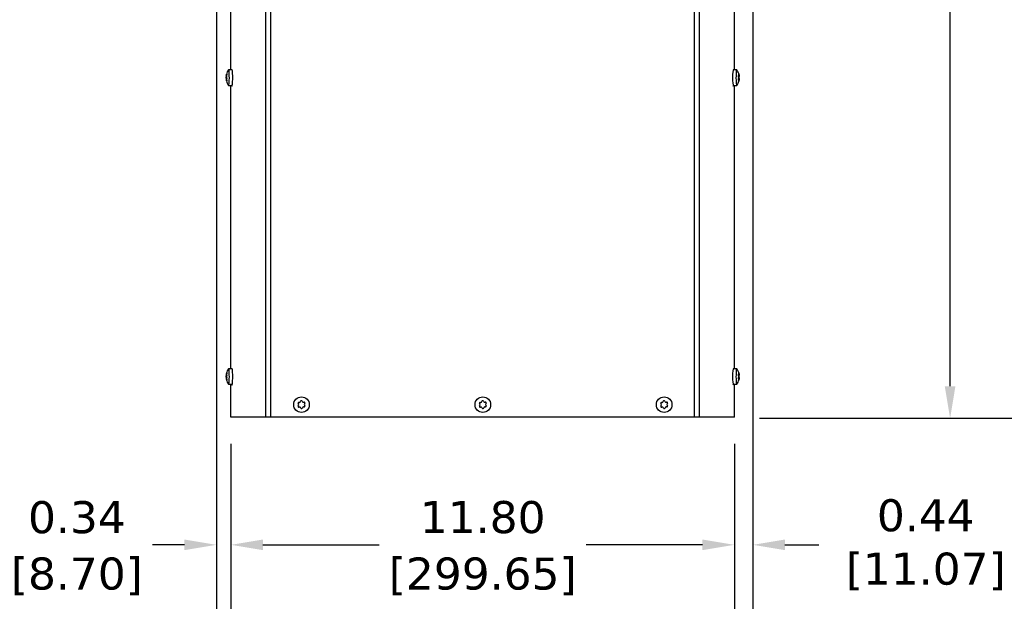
# Model space of a CAD drawing. Header units: inches. Extents: x -1 to 128, y 3 to 101.
# Tile 3 of 17: x 20 to 43, y 43 to 57. Entities that reach past the tile are written whole.
import ezdxf

# ---------------------------------------------------------------- set-up
doc = ezdxf.new("R2010")
doc.units = ezdxf.units.IN
doc.header["$LTSCALE"] = 12
doc.header["$MEASUREMENT"] = 0
doc.header["$PDSIZE"] = -1
doc.linetypes.add('SLD-Solid', pattern=[0])
doc.layers.add('DIMENSIONS', color=140, linetype='SLD-Solid', lineweight=25)
doc.styles.get("Standard").update_dxf_attribs({"font": 'verdana.ttf'})
doc.dimstyles.get("Standard").update_dxf_attribs({"dimtxt": 0.18, "dimasz": 0.18, "dimexe": 0.18, "dimexo": 0.0625, "dimgap": 0.09, "dimtad": 0, "dimtih": 1, "dimtoh": 1, "dimdec": 4, "dimzin": 0, "dimdsep": 46, "dimtxsty": 'Standard', "dimcen": 0.09, "dimadec": 0, "dimazin": 0, "dimtfac": 1, "dimtdec": 4, "dimtofl": 0, "dimtmove": 0, "dimatfit": 3, "dimfxl": 1, "dimtolj": 1, "dimtzin": 0, "dimarcsym": 0})

# ---------------------------------------------------------------- blocks, each defined once
blk = doc.blocks.new('*D93')
at = {"layer": 'Defpoints', "color": 0, "transparency": 16777216}
for p in [(36.948, 85.627), (42.118, 85.627), (37.055, 47.917)]:
    blk.add_point(p, dxfattribs=at)
at = {"layer": 'DIMENSIONS', "color": 0, "lineweight": -2, "transparency": 16777216}
for p, q in [((37.548, 85.627), (43.618, 85.627)), ((42.118, 84.877), (42.118, 68.233)), ((42.118, 48.667), (42.118, 64.192)), ((37.655, 47.917), (43.618, 47.917))]:
    blk.add_line(p, q, dxfattribs=at)
at = {"layer": 'DIMENSIONS', "color": 0, "transparency": 16777216}
for points in [[(41.993, 84.877), (42.243, 84.877), (42.118, 85.627)], [(41.993, 48.667), (42.243, 48.667), (42.118, 47.917)]]:
    blk.add_solid(points, dxfattribs=at)
at = {"layer": 'DIMENSIONS', "color": 0, "transparency": 16777216, "insert": (42.118, 66.212), "char_height": 0.75, "attachment_point": 5}
blk.add_mtext('\\A1; 37.71\\P [957.85]\\P (480V)', dxfattribs=at)
blk = doc.blocks.new('*D91')
at = {"layer": 'Defpoints', "color": 0, "transparency": 16777216}
for p in [(25.265, 47.917), (37.062, 47.917), (25.265, 44.954)]:
    blk.add_point(p, dxfattribs=at)
at = {"layer": 'DIMENSIONS', "color": 0, "lineweight": -2, "transparency": 16777216}
for p, q in [((25.265, 47.317), (25.265, 43.454)), ((37.062, 47.317), (37.062, 43.454)), ((26.015, 44.954), (28.738, 44.954)), ((36.312, 44.954), (33.589, 44.954))]:
    blk.add_line(p, q, dxfattribs=at)
at = {"layer": 'DIMENSIONS', "color": 0, "transparency": 16777216}
for points in [[(26.015, 45.079), (26.015, 44.829), (25.265, 44.954)], [(36.312, 45.079), (36.312, 44.829), (37.062, 44.954)]]:
    blk.add_solid(points, dxfattribs=at)
at = {"layer": 'DIMENSIONS', "color": 0, "transparency": 16777216, "char_height": 0.75, "attachment_point": 5}
for s, insert in [('\\A1;11.80', (31.164, 45.597)), ('\\A1;[299.65]', (31.164, 44.214))]:
    blk.add_mtext(s, dxfattribs=dict(at, insert=insert))
blk = doc.blocks.new('*D90')
at = {"layer": 'Defpoints', "color": 0, "transparency": 16777216}
for p in [(37.498, 58.432), (37.062, 47.917), (37.498, 44.954)]:
    blk.add_point(p, dxfattribs=at)
at = {"layer": 'DIMENSIONS', "color": 0, "lineweight": -2, "transparency": 16777216}
for p, q in [((37.498, 57.832), (37.498, 43.454)), ((37.062, 47.317), (37.062, 43.454)), ((36.312, 44.954), (35.562, 44.954)), ((38.248, 44.954), (39.045, 44.954))]:
    blk.add_line(p, q, dxfattribs=at)
at = {"layer": 'DIMENSIONS', "color": 0, "transparency": 16777216}
for points in [[(36.312, 45.079), (36.312, 44.829), (37.062, 44.954)], [(38.248, 45.079), (38.248, 44.829), (37.498, 44.954)]]:
    blk.add_solid(points, dxfattribs=at)
at = {"layer": 'DIMENSIONS', "color": 0, "transparency": 16777216, "insert": (41.384, 44.954), "char_height": 0.75, "attachment_point": 5}
blk.add_mtext('\\A1; 0.44\\P [11.07]', dxfattribs=at)
blk = doc.blocks.new('*D89')
at = {"layer": 'Defpoints', "color": 0, "transparency": 16777216}
for p in [(24.922, 59.048), (25.265, 47.917), (24.922, 44.954)]:
    blk.add_point(p, dxfattribs=at)
at = {"layer": 'DIMENSIONS', "color": 0, "lineweight": -2, "transparency": 16777216}
for p, q in [((24.922, 58.448), (24.922, 43.454)), ((25.265, 47.317), (25.265, 43.454)), ((24.172, 44.954), (23.422, 44.954)), ((26.015, 44.954), (26.765, 44.954))]:
    blk.add_line(p, q, dxfattribs=at)
at = {"layer": 'DIMENSIONS', "color": 0, "transparency": 16777216}
for points in [[(24.172, 45.079), (24.172, 44.829), (24.922, 44.954)], [(26.015, 45.079), (26.015, 44.829), (25.265, 44.954)]]:
    blk.add_solid(points, dxfattribs=at)
at = {"layer": 'DIMENSIONS', "color": 0, "transparency": 16777216, "char_height": 0.75, "attachment_point": 5}
for s, insert in [('\\A1;0.34', (21.653, 45.595)), ('\\A1;[8.70]', (21.653, 44.214))]:
    blk.add_mtext(s, dxfattribs=dict(at, insert=insert))

msp = doc.modelspace()

# ---------------------------------------------------------------- linework, layer by layer
for p, q in [((26.08319, 47.94658), (26.08319, 83.18358)), ((26.19875, 47.94658), (26.19875, 83.18358)), ((36.12816, 47.94658), (36.12816, 83.18358)), ((36.24372, 47.94658), (36.24372, 83.18358)), ((25.26508, 56.07958), (25.26508, 58.53047)), ((37.06184, 56.07958), (37.06184, 58.38352)), ((25.29029, 56.07958), (25.21059, 56.07958)), ((37.11638, 56.07958), (37.03669, 56.07958)), ((25.15114, 55.92182), (25.16205, 55.92182)), ((25.15118, 55.87045), (25.16201, 55.87045)), ((25.15196, 55.93834), (25.16131, 55.93834)), ((25.15201, 55.85406), (25.16114, 55.85406)), ((25.153, 55.91247), (25.1673, 55.91247)), ((25.15302, 55.87958), (25.16626, 55.87958)), ((25.1552, 55.95683), (25.16445, 55.95683)), ((25.15598, 55.96186), (25.16535, 55.96186)), ((25.15748, 55.96448), (25.16575, 55.96448)), ((25.16212, 55.97383), (25.16604, 55.97383)), ((37.17364, 55.92582), (37.1586, 55.92582)), ((37.17254, 55.84561), (37.1586, 55.84561)), ((37.17418, 55.8447), (37.15874, 55.8447)), ((37.17385, 55.87486), (37.16241, 55.87486)), ((37.17615, 55.90938), (37.16273, 55.90938)), ((37.16813, 55.97679), (37.165, 55.97679)), ((37.17623, 55.8904), (37.16521, 55.8904)), ((37.17225, 55.96125), (37.16747, 55.96125)), ((37.16799, 55.95254), (37.17377, 55.95254)), ((25.15527, 55.83557), (25.16481, 55.83557)), ((25.16556, 55.83129), (25.15609, 55.83129)), ((25.15756, 55.82881), (25.16589, 55.82881)), ((25.16221, 55.81968), (25.16607, 55.81968)), ((25.21059, 55.71358), (25.29029, 55.71358)), ((25.26508, 49.07958), (25.26508, 55.71358)), ((37.03669, 55.71358), (37.11638, 55.71358)), ((37.06184, 49.07958), (37.06184, 55.71358)), ((37.16705, 55.84062), (37.16018, 55.84062)), ((37.16684, 55.84059), (37.16019, 55.84059)), ((37.16881, 55.81797), (37.16624, 55.81797)), ((37.17279, 55.83441), (37.16846, 55.83441)), ((25.15114, 48.92182), (25.16205, 48.92182)), ((25.15196, 48.93834), (25.16131, 48.93834)), ((25.1552, 48.95683), (25.16445, 48.95683)), ((25.15598, 48.96186), (25.16535, 48.96186)), ((25.15748, 48.96448), (25.16575, 48.96448)), ((25.16212, 48.97383), (25.16604, 48.97383)), ((25.29029, 49.07958), (25.21059, 49.07958)), ((37.11638, 49.07958), (37.03669, 49.07958)), ((37.17364, 48.92582), (37.1586, 48.92582)), ((37.16813, 48.97679), (37.165, 48.97679)), ((37.17225, 48.96125), (37.16747, 48.96125)), ((37.16799, 48.95254), (37.17377, 48.95254)), ((25.15118, 48.87045), (25.16201, 48.87045)), ((25.15201, 48.85406), (25.16114, 48.85406)), ((25.153, 48.91247), (25.1673, 48.91247)), ((25.15302, 48.87958), (25.16626, 48.87958)), ((25.15527, 48.83557), (25.16481, 48.83557)), ((25.16556, 48.83129), (25.15609, 48.83129)), ((25.15756, 48.82881), (25.16589, 48.82881)), ((25.16221, 48.81968), (25.16607, 48.81968)), ((25.21059, 48.71358), (25.29029, 48.71358)), ((25.26508, 47.94658), (25.26508, 48.71358)), ((37.03669, 48.71358), (37.11638, 48.71358)), ((37.06184, 47.94658), (37.06184, 48.71358)), ((37.17254, 48.84561), (37.1586, 48.84561)), ((37.17418, 48.8447), (37.15874, 48.8447)), ((37.16705, 48.84062), (37.16018, 48.84062)), ((37.16684, 48.84059), (37.16019, 48.84059)), ((37.17385, 48.87486), (37.16241, 48.87486)), ((37.17615, 48.90938), (37.16273, 48.90938)), ((37.17623, 48.8904), (37.16521, 48.8904)), ((37.16881, 48.81797), (37.16624, 48.81797)), ((37.17279, 48.83441), (37.16846, 48.83441)), ((26.84923, 48.24276), (26.83922, 48.2583)), ((26.85425, 48.28755), (26.87272, 48.28845)), ((26.88869, 48.29874), (26.89714, 48.31519)), ((26.92999, 48.31679), (26.94001, 48.30125)), ((26.9569, 48.29256), (26.97537, 48.29347)), ((26.99318, 48.26582), (26.98473, 48.24938)), ((26.98566, 48.2304), (26.99567, 48.21486)), ((31.09923, 48.24276), (31.08922, 48.2583)), ((31.10425, 48.28755), (31.12272, 48.28845)), ((31.13869, 48.29874), (31.14714, 48.31519)), ((31.17999, 48.31679), (31.19001, 48.30125)), ((31.2069, 48.29256), (31.22537, 48.29347)), ((31.24318, 48.26582), (31.23473, 48.24938)), ((31.23566, 48.2304), (31.24567, 48.21486)), ((35.34923, 48.24276), (35.33922, 48.2583)), ((35.35425, 48.28755), (35.37272, 48.28845)), ((35.38869, 48.29874), (35.39714, 48.31519)), ((35.42999, 48.31679), (35.44001, 48.30125)), ((35.4569, 48.29256), (35.47537, 48.29347)), ((35.49318, 48.26582), (35.48473, 48.24938)), ((35.48566, 48.2304), (35.49567, 48.21486)), ((26.8417, 48.20734), (26.85016, 48.22378)), ((26.87799, 48.18059), (26.85952, 48.17969)), ((26.9049, 48.15637), (26.89488, 48.17191)), ((26.9462, 48.17441), (26.93775, 48.15797)), ((26.98064, 48.18561), (26.96217, 48.1847)), ((31.0917, 48.20734), (31.10016, 48.22378)), ((31.12799, 48.18059), (31.10952, 48.17969)), ((31.1549, 48.15637), (31.14488, 48.17191)), ((31.1962, 48.17441), (31.18775, 48.15797)), ((31.23064, 48.18561), (31.21217, 48.1847)), ((35.3417, 48.20734), (35.35016, 48.22378)), ((35.37799, 48.18059), (35.35952, 48.17969)), ((35.4049, 48.15637), (35.39488, 48.17191)), ((35.4462, 48.17441), (35.43775, 48.15797)), ((35.48064, 48.18561), (35.46217, 48.1847)), ((26.08319, 47.94658), (25.26508, 47.94658)), ((26.19875, 47.94658), (26.08319, 47.94658)), ((36.12816, 47.94658), (26.19875, 47.94658)), ((36.24372, 47.94658), (36.12816, 47.94658)), ((37.06184, 47.94658), (36.24372, 47.94658))]:
    msp.add_line(p, q)
for centre in [(26.91744, 48.23658), (31.16744, 48.23658), (35.41744, 48.23658)]:
    msp.add_circle(centre, 0.183)
for centre, radius, start, end in [((25.44876, 55.89658), 0.30107, 142.854325, 165.277309), ((36.87822, 55.89658), 0.30107, 11.697741, 37.145675), ((25.22186, 55.9266), 0.07088, 170.465111, 183.866057), ((25.22102, 55.8658), 0.07, 176.196512, 189.658034), ((25.06472, 55.89597), 0.08981, 349.484664, 10.585154), ((25.19469, 55.93259), 0.03395, 168.940952, 196.913595), ((25.19537, 55.86141), 0.03458, 163.328327, 191.002841), ((25.1265, 55.89711), 0.04359, 337.870732, 22.199087), ((37.11748, 55.89307), 0.04784, 348.804919, 11.682853), ((37.08749, 55.89951), 0.08921, 354.138026, 6.349747), ((25.44876, 55.89658), 0.30107, 194.913513, 217.145675), ((36.87822, 55.89658), 0.30107, 322.854325, 345.020358), ((36.87822, 55.89658), 0.30107, 345.020358, 347.921705), ((25.22186, 48.9266), 0.07088, 170.465111, 183.866057), ((25.44876, 48.89658), 0.30107, 142.854325, 165.277309), ((25.19469, 48.93259), 0.03395, 168.940952, 196.913595), ((36.87822, 48.89658), 0.30107, 11.697741, 37.145675), ((25.22102, 48.8658), 0.07, 176.196512, 189.658034), ((25.06472, 48.89597), 0.08981, 349.484664, 10.585154), ((25.44876, 48.89658), 0.30107, 194.913513, 217.145675), ((25.19537, 48.86141), 0.03458, 163.328327, 191.002841), ((25.1265, 48.89711), 0.04359, 337.870732, 22.199087), ((36.87822, 48.89658), 0.30107, 322.854325, 345.020358), ((37.11748, 48.89307), 0.04784, 348.804919, 11.682853), ((36.87822, 48.89658), 0.30107, 345.020358, 347.921705), ((37.08749, 48.89951), 0.08921, 354.138026, 6.349747), ((26.85518, 48.26859), 0.01899, 92.796077, 212.796077), ((26.83326, 48.23247), 0.019, 332.796077, 32.796077), ((26.87179, 48.30743), 0.019, 272.796077, 332.796077), ((26.91403, 48.30651), 0.01899, 32.796077, 152.796077), ((26.95598, 48.31154), 0.019, 212.796077, 272.796077), ((26.9763, 48.2745), 0.01899, 332.796077, 92.796077), ((27.00163, 48.24069), 0.019, 152.796077, 212.796077), ((31.10518, 48.26859), 0.01899, 92.796077, 212.796077), ((31.08326, 48.23247), 0.019, 332.796077, 32.796077), ((31.12179, 48.30743), 0.019, 272.796077, 332.796077), ((31.16403, 48.30651), 0.01899, 32.796077, 152.796077), ((31.20598, 48.31154), 0.019, 212.796077, 272.796077), ((31.2263, 48.2745), 0.01899, 332.796077, 92.796077), ((31.25163, 48.24069), 0.019, 152.796077, 212.796077), ((35.35518, 48.26859), 0.01899, 92.796077, 212.796077), ((35.33326, 48.23247), 0.019, 332.796077, 32.796077), ((35.37179, 48.30743), 0.019, 272.796077, 332.796077), ((35.41403, 48.30651), 0.01899, 32.796077, 152.796077), ((35.45598, 48.31154), 0.019, 212.796077, 272.796077), ((35.4763, 48.2745), 0.01899, 332.796077, 92.796077), ((35.50163, 48.24069), 0.019, 152.796077, 212.796077), ((26.85859, 48.19866), 0.01899, 152.796077, 272.796077), ((26.87891, 48.16162), 0.019, 32.796077, 92.796077), ((26.92086, 48.16665), 0.01899, 212.796077, 332.796077), ((26.9631, 48.16573), 0.019, 92.796077, 152.796077), ((26.97971, 48.20457), 0.01899, 272.796077, 32.796077), ((31.10859, 48.19866), 0.01899, 152.796077, 272.796077), ((31.12891, 48.16162), 0.019, 32.796077, 92.796077), ((31.17086, 48.16665), 0.01899, 212.796077, 332.796077), ((31.2131, 48.16573), 0.019, 92.796077, 152.796077), ((31.22971, 48.20457), 0.01899, 272.796077, 32.796077), ((35.35859, 48.19866), 0.01899, 152.796077, 272.796077), ((35.37891, 48.16162), 0.019, 32.796077, 92.796077), ((35.42086, 48.16665), 0.01899, 212.796077, 332.796077), ((35.4631, 48.16573), 0.019, 92.796077, 152.796077), ((35.47971, 48.20457), 0.01899, 272.796077, 32.796077)]:
    msp.add_arc(centre, radius, start, end)
for centre, major_axis, ratio, start_param, end_param in [((25.21059, 55.89658), (0, 0.183), 0.08715574, 0, 0.11454618), ((25.21059, 55.89658), (0, 0.183), 0.08715574, 3.02704648, 6.28318531), ((25.29029, 55.89658), (0, 0.183), 0.08715574, 3.14159265, 6.28318531), ((37.03669, 55.89658), (0, 0.183), 0.08715574, 0, 3.14159265), ((37.11638, 55.89658), (0, 0.183), 0.08715574, 0, 3.25613883), ((37.11638, 55.89658), (0, 0.183), 0.08715574, 6.16863913, 6.28318531), ((25.44637, 55.94315), (-0.2958, -0.01513), 0.5041161, 0.04167911, 0.10507246), ((25.44643, 55.84963), (-0.29583, 0.01465), 0.49205426, 6.17730558, 6.24069893), ((25.44405, 55.8962), (-0.02368, 0.29524), 0.99617036, 1.28490201, 1.34829536), ((25.44405, 55.8962), (0.02368, -0.29524), 0.99617036, 4.77542487, 4.83881822), ((25.45108, 55.94353), (-0.29583, 0.01465), 0.49205426, 6.17730558, 6.24069893), ((25.44637, 55.94315), (-0.2958, -0.01513), 0.5041161, -0.30725109, -0.24385774), ((25.45346, 55.89696), (-0.02368, 0.29524), 0.99617036, 1.28490206, 1.34829541), ((25.45346, 55.89696), (0.02368, -0.29524), 0.99617036, 4.77542489, 4.83881824), ((25.45108, 55.94353), (-0.29583, 0.01465), 0.49205426, 0.24305047, 0.30644382), ((25.45114, 55.85001), (-0.2958, -0.01513), 0.5041161, -0.30725109, -0.24385774), ((36.87426, 55.86733), (0.29352, -0.0397), 0.83740494, 0.30290764, 0.36630099), ((36.87404, 55.92126), (0.29202, 0.04951), 0.8860007, 5.88793505, 5.9513284), ((36.87799, 55.95051), (0.29619, 0.00126), 0.04859576, -0.29353172, -0.23013837), ((36.87404, 55.92126), (-0.29202, -0.04951), 0.8860007, 3.0952726, 3.15866595), ((36.88218, 55.92582), (0.29352, -0.0397), 0.83740494, 0.30290764, 0.36630099), ((36.87845, 55.84265), (0.29619, 0.00126), 0.04859576, 0.05539847, 0.11879182), ((36.88241, 55.87189), (-0.29202, -0.04951), 0.8860007, 3.0952726, 3.15866595), ((36.88218, 55.92582), (-0.29352, 0.0397), 0.83740494, 3.0955701, 3.15896345), ((25.45114, 55.85001), (-0.2958, -0.01513), 0.5041161, 0.04167911, 0.10507246), ((25.44643, 55.84963), (-0.29583, 0.01465), 0.49205426, 0.24305047, 0.30644382), ((25.28998, 55.79658), (0, 0.1), 0.08715574, 2.54990401, 3.93789512), ((37.03694, 55.79658), (0, 0.1), 0.08715574, 2.33885522, 3.7332813), ((36.87845, 55.84265), (0.29619, 0.00126), 0.04859576, -0.29353172, -0.23013837), ((36.87426, 55.86733), (-0.29352, 0.0397), 0.83740494, 3.0955701, 3.15896345), ((36.88241, 55.87189), (0.29202, 0.04951), 0.8860007, 5.88793505, 5.9513284), ((25.44637, 48.94315), (-0.2958, -0.01513), 0.5041161, 0.04167911, 0.10507246), ((25.44405, 48.8962), (-0.02368, 0.29524), 0.99617036, 1.28490201, 1.34829536), ((25.45108, 48.94353), (-0.29583, 0.01465), 0.49205426, 6.17730558, 6.24069893), ((25.44637, 48.94315), (-0.2958, -0.01513), 0.5041161, -0.30725109, -0.24385774), ((25.45346, 48.89696), (-0.02368, 0.29524), 0.99617036, 1.28490205, 1.3482954), ((25.45108, 48.94353), (-0.29583, 0.01465), 0.49205426, 0.24305047, 0.30644382), ((25.21059, 48.89658), (0, 0.183), 0.08715574, 0, 0.11454618), ((25.21059, 48.89658), (0, 0.183), 0.08715574, 3.02704648, 6.28318531), ((25.29029, 48.89658), (0, 0.183), 0.08715574, 3.14159265, 6.28318531), ((37.03669, 48.89658), (0, 0.183), 0.08715574, 0, 3.14159265), ((37.11638, 48.89658), (0, 0.183), 0.08715574, 0, 3.25613883), ((37.11638, 48.89658), (0, 0.183), 0.08715574, 6.16863913, 6.28318531), ((36.87799, 48.95051), (0.29619, 0.00126), 0.04859576, -0.29353172, -0.23013837), ((36.87404, 48.92126), (-0.29202, -0.04951), 0.8860007, 3.0952726, 3.15866595), ((36.88218, 48.92582), (0.29352, -0.0397), 0.83740494, 0.30290764, 0.36630099), ((36.88241, 48.87189), (-0.29202, -0.04951), 0.8860007, 3.0952726, 3.15866595), ((25.44643, 48.84963), (-0.29583, 0.01465), 0.49205426, 6.17730558, 6.24069893), ((25.44405, 48.8962), (0.02368, -0.29524), 0.99617036, 4.77542488, 4.83881823), ((25.45114, 48.85001), (-0.2958, -0.01513), 0.5041161, 0.04167911, 0.10507246), ((25.44643, 48.84963), (-0.29583, 0.01465), 0.49205426, 0.24305047, 0.30644382), ((25.45346, 48.89696), (0.02368, -0.29524), 0.99617036, 4.77542488, 4.83881823), ((25.45114, 48.85001), (-0.2958, -0.01513), 0.5041161, -0.30725109, -0.24385774), ((25.28998, 48.79658), (0, 0.1), 0.08715574, 2.54990401, 3.93789514), ((37.03694, 48.79658), (0, 0.1), 0.08715574, 2.33885518, 3.7332813), ((36.87426, 48.86733), (0.29352, -0.0397), 0.83740494, 0.30290764, 0.36630099), ((36.87404, 48.92126), (0.29202, 0.04951), 0.8860007, 5.88793505, 5.9513284), ((36.87845, 48.84265), (0.29619, 0.00126), 0.04859576, -0.29353172, -0.23013837), ((36.87426, 48.86733), (-0.29352, 0.0397), 0.83740494, 3.0955701, 3.15896345), ((36.88241, 48.87189), (0.29202, 0.04951), 0.8860007, 5.88793505, 5.9513284), ((36.87845, 48.84265), (0.29619, 0.00126), 0.04859576, 0.05539847, 0.11879182), ((36.88218, 48.92582), (-0.29352, 0.0397), 0.83740494, 3.0955701, 3.15896345)]:
    msp.add_ellipse(centre, major_axis=major_axis, ratio=ratio, start_param=start_param, end_param=end_param)
for points in [[(25.1552, 55.95683), (25.15558, 55.95867), (25.15595, 55.9605), (25.1563, 55.96225)], [(25.15616, 55.83124), (25.15587, 55.83266), (25.15558, 55.83411), (25.15527, 55.83557)], [(25.1552, 48.95683), (25.15558, 48.95867), (25.15595, 48.9605), (25.1563, 48.96225)], [(25.15616, 48.83124), (25.15587, 48.83266), (25.15558, 48.83411), (25.15527, 48.83557)]]:
    msp.add_open_spline(points, degree=3)
for points, knots in [([(25.15582, 55.96434), (25.1556, 55.9627), (25.15564, 55.96184), (25.15621, 55.96189), (25.15675, 55.96279), (25.15748, 55.96448)], [0, 0, 0, 0, 0.5, 0.5, 1, 1, 1, 1]), ([(25.16212, 55.97383), (25.16305, 55.9755), (25.16392, 55.97641), (25.16529, 55.97648), (25.16581, 55.97562), (25.16632, 55.97231), (25.16631, 55.96989), (25.1658, 55.96417), (25.16529, 55.96089), (25.16461, 55.95759)], [0, 0, 0, 0, 0.25, 0.25, 0.5, 0.5, 0.75, 0.75, 1, 1, 1, 1]), ([(37.16022, 55.9183), (37.15937, 55.92107), (37.1587, 55.9243), (37.15787, 55.93089), (37.15771, 55.93427), (37.15798, 55.94024), (37.1584, 55.94278), (37.15969, 55.94636), (37.16055, 55.94739), (37.16153, 55.94755)], [0, 0, 0, 0, 0.25, 0.25, 0.5, 0.5, 0.75, 0.75, 1, 1, 1, 1]), ([(37.16199, 55.83969), (37.16101, 55.83953), (37.16014, 55.84024), (37.15883, 55.84324), (37.15838, 55.84554), (37.15806, 55.85118), (37.15819, 55.85446), (37.15897, 55.86108), (37.15962, 55.8644), (37.16044, 55.86734)], [0, 0, 0, 0, 0.25, 0.25, 0.5, 0.5, 0.75, 0.75, 1, 1, 1, 1]), ([(37.16527, 55.97519), (37.16471, 55.97812), (37.16433, 55.98064), (37.16401, 55.98423), (37.16407, 55.98531), (37.16466, 55.98564), (37.16517, 55.9849), (37.16648, 55.98186), (37.16729, 55.97957), (37.16813, 55.97679)], [0, 0, 0, 0, 0.25, 0.25, 0.5, 0.5, 0.75, 0.75, 1, 1, 1, 1]), ([(37.16638, 55.94845), (37.16715, 55.94862), (37.16768, 55.94966), (37.16817, 55.95325), (37.16812, 55.95579), (37.16778, 55.95874)], [0, 0, 0, 0, 0.5, 0.5, 1, 1, 1, 1]), ([(37.17143, 55.9526), (37.17135, 55.95229), (37.17129, 55.95189), (37.1711, 55.94992), (37.17111, 55.94761), (37.17142, 55.94197), (37.17173, 55.93869), (37.17256, 55.93208), (37.17308, 55.92876), (37.17364, 55.92582)], [0.17116719, 0.17116719, 0.17116719, 0.17116719, 0.25, 0.25, 0.5, 0.5, 0.75, 0.75, 1, 1, 1, 1]), ([(37.17385, 55.87486), (37.17332, 55.87208), (37.17283, 55.86886), (37.17206, 55.86227), (37.17178, 55.85888), (37.17151, 55.85291), (37.17153, 55.85038), (37.17184, 55.8468), (37.17214, 55.84577), (37.17254, 55.84561)], [0, 0, 0, 0, 0.25, 0.25, 0.5, 0.5, 0.75, 0.75, 1, 1, 1, 1]), ([(37.17225, 55.96125), (37.17288, 55.95846), (37.17335, 55.95616), (37.17387, 55.95313), (37.17391, 55.9524), (37.17372, 55.95256)], [0, 0, 0, 0, 0.5, 0.5, 1, 1, 1, 1]), ([(37.17418, 55.8447), (37.17437, 55.84454), (37.17434, 55.8435), (37.17385, 55.83991), (37.1734, 55.83737), (37.17279, 55.83441)], [0, 0, 0, 0, 0.5, 0.5, 1, 1, 1, 1]), ([(25.15756, 55.82881), (25.15683, 55.83046), (25.15629, 55.83132), (25.15572, 55.83127), (25.15568, 55.83036), (25.15591, 55.82868)], [0, 0, 0, 0, 0.5, 0.5, 1, 1, 1, 1]), ([(25.16468, 55.83633), (25.16537, 55.83303), (25.16588, 55.82975), (25.1664, 55.824), (25.16641, 55.82152), (25.16591, 55.81812), (25.1654, 55.81722), (25.16402, 55.81719), (25.16315, 55.81805), (25.16221, 55.81968)], [0, 0, 0, 0, 0.25, 0.25, 0.5, 0.5, 0.75, 0.75, 1, 1, 1, 1]), ([(37.16881, 55.81797), (37.16799, 55.81503), (37.16721, 55.81252), (37.16592, 55.80893), (37.16541, 55.80785), (37.16483, 55.80752), (37.16476, 55.80826), (37.16505, 55.8113), (37.16541, 55.81359), (37.16594, 55.81637)], [0, 0, 0, 0, 0.25, 0.25, 0.5, 0.5, 0.75, 0.75, 1, 1, 1, 1]), ([(37.16832, 55.83191), (37.16864, 55.8347), (37.16867, 55.83699), (37.16815, 55.84002), (37.16761, 55.84076), (37.16684, 55.84059)], [0, 0, 0, 0, 0.5, 0.5, 1, 1, 1, 1]), ([(25.15582, 48.96434), (25.1556, 48.9627), (25.15564, 48.96184), (25.15621, 48.96189), (25.15675, 48.96279), (25.15748, 48.96448)], [0, 0, 0, 0, 0.5, 0.5, 1, 1, 1, 1]), ([(25.16212, 48.97383), (25.16305, 48.9755), (25.16392, 48.97641), (25.16529, 48.97648), (25.16581, 48.97562), (25.16632, 48.97231), (25.16631, 48.96989), (25.1658, 48.96417), (25.16529, 48.96089), (25.16461, 48.95759)], [0, 0, 0, 0, 0.25, 0.25, 0.5, 0.5, 0.75, 0.75, 1, 1, 1, 1]), ([(37.16022, 48.9183), (37.15937, 48.92107), (37.1587, 48.9243), (37.15787, 48.93089), (37.15771, 48.93427), (37.15798, 48.94024), (37.1584, 48.94278), (37.15969, 48.94636), (37.16055, 48.94739), (37.16153, 48.94755)], [0, 0, 0, 0, 0.25, 0.25, 0.5, 0.5, 0.75, 0.75, 1, 1, 1, 1]), ([(37.16527, 48.97519), (37.16471, 48.97812), (37.16433, 48.98064), (37.16401, 48.98423), (37.16407, 48.98531), (37.16466, 48.98564), (37.16517, 48.9849), (37.16648, 48.98186), (37.16729, 48.97957), (37.16813, 48.97679)], [0, 0, 0, 0, 0.25, 0.25, 0.5, 0.5, 0.75, 0.75, 1, 1, 1, 1]), ([(37.16638, 48.94845), (37.16715, 48.94862), (37.16768, 48.94966), (37.16817, 48.95325), (37.16812, 48.95579), (37.16778, 48.95874)], [0, 0, 0, 0, 0.5, 0.5, 1, 1, 1, 1]), ([(37.17143, 48.9526), (37.17135, 48.95229), (37.17129, 48.95189), (37.1711, 48.94992), (37.17111, 48.94761), (37.17142, 48.94197), (37.17173, 48.93869), (37.17256, 48.93208), (37.17308, 48.92876), (37.17364, 48.92582)], [0.17116719, 0.17116719, 0.17116719, 0.17116719, 0.25, 0.25, 0.5, 0.5, 0.75, 0.75, 1, 1, 1, 1]), ([(37.17225, 48.96125), (37.17288, 48.95846), (37.17335, 48.95616), (37.17387, 48.95313), (37.17391, 48.9524), (37.17372, 48.95256)], [0, 0, 0, 0, 0.5, 0.5, 1, 1, 1, 1]), ([(25.15756, 48.82881), (25.15683, 48.83046), (25.15629, 48.83132), (25.15572, 48.83127), (25.15568, 48.83036), (25.15591, 48.82868)], [0, 0, 0, 0, 0.5, 0.5, 1, 1, 1, 1]), ([(25.16468, 48.83633), (25.16537, 48.83303), (25.16588, 48.82975), (25.1664, 48.824), (25.16641, 48.82152), (25.16591, 48.81812), (25.1654, 48.81722), (25.16402, 48.81719), (25.16315, 48.81805), (25.16221, 48.81968)], [0, 0, 0, 0, 0.25, 0.25, 0.5, 0.5, 0.75, 0.75, 1, 1, 1, 1]), ([(37.16199, 48.83969), (37.16101, 48.83953), (37.16014, 48.84024), (37.15883, 48.84324), (37.15838, 48.84554), (37.15806, 48.85118), (37.15819, 48.85446), (37.15897, 48.86108), (37.15962, 48.8644), (37.16044, 48.86734)], [0, 0, 0, 0, 0.25, 0.25, 0.5, 0.5, 0.75, 0.75, 1, 1, 1, 1]), ([(37.16881, 48.81797), (37.16799, 48.81503), (37.16721, 48.81252), (37.16592, 48.80893), (37.16541, 48.80785), (37.16483, 48.80752), (37.16476, 48.80826), (37.16505, 48.8113), (37.16541, 48.81359), (37.16594, 48.81637)], [0, 0, 0, 0, 0.25, 0.25, 0.5, 0.5, 0.75, 0.75, 1, 1, 1, 1]), ([(37.16832, 48.83191), (37.16864, 48.8347), (37.16867, 48.83699), (37.16815, 48.84002), (37.16761, 48.84076), (37.16684, 48.84059)], [0, 0, 0, 0, 0.5, 0.5, 1, 1, 1, 1]), ([(37.17385, 48.87486), (37.17332, 48.87208), (37.17283, 48.86886), (37.17206, 48.86227), (37.17178, 48.85888), (37.17151, 48.85291), (37.17153, 48.85038), (37.17184, 48.8468), (37.17214, 48.84577), (37.17254, 48.84561)], [0, 0, 0, 0, 0.25, 0.25, 0.5, 0.5, 0.75, 0.75, 1, 1, 1, 1]), ([(37.17418, 48.8447), (37.17437, 48.84454), (37.17434, 48.8435), (37.17385, 48.83991), (37.1734, 48.83737), (37.17279, 48.83441)], [0, 0, 0, 0, 0.5, 0.5, 1, 1, 1, 1])]:
    msp.add_open_spline(points, degree=3, knots=knots)

# ---------------------------------------------------------------- dimensions: what is measured, and where the dimension line sits
at = {"layer": 'DIMENSIONS'}
dim = msp.add_linear_dim(base=(42.11849, 85.62708), p1=(37.05464, 47.91656), p2=(36.94824, 85.62708), angle=90, text=' <>\\P (480V)', dimstyle='Standard', override={"dimtxt": 0.75, "dimasz": 0.75, "dimexe": 1.5, "dimexo": 0.6, "dimgap": 0.25, "dimdec": 2, "dimzin": 1, "dimpost": '\\X', "dimtdec": 2, "dimtzin": 1}, dxfattribs=at)
dim.commit()
dim.dimension.update_dxf_attribs({"geometry": '*D93', "text_midpoint": (42.11849, 66.21233), "dimtype": 160})
for base, p1, p2, picture, middle in [((24.92237, 44.95444), (25.26508, 47.91656), (24.92237, 59.04758), '*D89', (21.65298, 44.95444)), ((25.26508, 44.95444), (37.06219, 47.91656), (25.26508, 47.91656), '*D91', (31.16363, 44.95444))]:
    dim = msp.add_linear_dim(base=base, p1=p1, p2=p2, dimstyle='Standard', override={"dimtxt": 0.75, "dimasz": 0.75, "dimexe": 1.5, "dimexo": 0.6, "dimgap": 0.25, "dimdec": 2, "dimzin": 1, "dimpost": '\\X', "dimtdec": 2, "dimtzin": 1}, dxfattribs=at)
    dim.commit()
    dim.dimension.update_dxf_attribs({"geometry": picture, "text_midpoint": middle})
dim = msp.add_linear_dim(base=(37.49786, 44.95444), p1=(37.06219, 47.91656), p2=(37.49786, 58.43177), text=' <>', dimstyle='Standard', override={"dimtxt": 0.75, "dimasz": 0.75, "dimexe": 1.5, "dimexo": 0.6, "dimgap": 0.25, "dimdec": 2, "dimzin": 1, "dimpost": '\\X', "dimtdec": 2, "dimtzin": 1}, dxfattribs=at)
dim.commit()
dim.dimension.update_dxf_attribs({"geometry": '*D90', "text_midpoint": (41.38357, 44.95444), "dimtype": 160})

doc.saveas('drawing.dxf')
